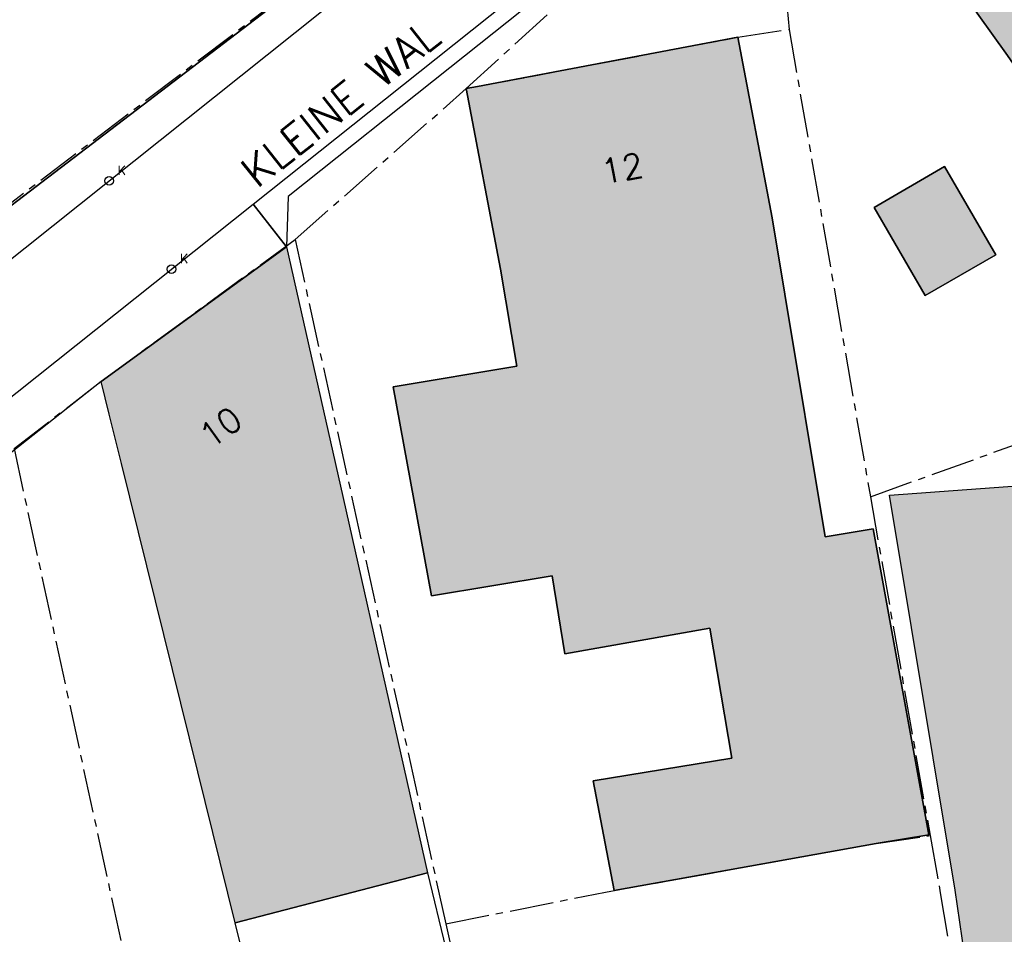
# Model space of a CAD drawing. Header units: metres. Extents: x 202952 to 203755, y 348879 to 349702.
# Tile 29 of 82: x 203232 to 203264, y 349392 to 349422. Entities that reach past the tile are written whole.
import ezdxf
from ezdxf.enums import TextEntityAlignment as Align

# ---------------------------------------------------------------- set-up
doc = ezdxf.new("R2010")
doc.units = ezdxf.units.M
doc.linetypes.add('1-200 CENTER', pattern=[4.28625, 2.8575, -0.47625, 0.47625, -0.47625])
for name, color, linetype in [('bgt.onbegroeidterreindeel', 252, 'Continuous'), ('PH-BEST-BEBOUWING', 1, 'Continuous'), ('PH-BEST-BEBOUWING-ARCERING', 254, 'Continuous'), ('PH-BEST-HUISNUMMER', 7, 'Continuous'), ('PH-BEST-KADASTRALE-GRENS', 240, '1-200 CENTER'), ('PH-BEST-KOLK', 8, 'Continuous'), ('PH-BEST-STRAATNAAM-MAATVOERING', 7, 'Continuous'), ('PH-BEST-WEGDEEL', 253, 'Continuous')]:
    doc.layers.add(name, color=color, linetype=linetype)
doc.styles.add('ROMANS', font='romans.shx')

# ---------------------------------------------------------------- blocks, each defined once
blk = doc.blocks.new('*U18')
blk.add_circle((0, 0), 0.142)
at = {"ltscale": 0.05, "style": 'ROMANS'}
blk.add_text('K', height=0.3, dxfattribs=at).set_placement((0.277, 0.195))

msp = doc.modelspace()

# ---------------------------------------------------------------- hatches: boundary and pattern name
at = {"layer": 'PH-BEST-BEBOUWING-ARCERING'}
h = msp.add_hatch(color=256, dxfattribs=at)
h.paths.add_polyline_path([(203272.72, 349438.81), (203277.149, 349440.51), (203279.043, 349441.238), (203279.96, 349441.59), (203280.108, 349441.205), (203283.371, 349432.711), (203283.54, 349432.27), (203284.263, 349430.388), (203280.408, 349428.907), (203281.734, 349425.453), (203278.378, 349424.163), (203277.654, 349426.03), (203274.87, 349433.21)], flags=17)
h.paths.add_polyline_path([(203278.378, 349424.163), (203281.734, 349425.453), (203280.408, 349428.907), (203284.263, 349430.388), (203283.54, 349432.27), (203286.29, 349433.326), (203286.64, 349433.46), (203287.908, 349430.157), (203289.268, 349426.615), (203290.403, 349423.658), (203290.48, 349423.458), (203292.185, 349419.018), (203298.528, 349421.433), (203299.761, 349411.306), (203299.427, 349411.258), (203284.31, 349409.082), (203281.855, 349415.399), (203281.944, 349415.446), (203280.346, 349420.011), (203280.162, 349419.944), (203280.032, 349419.897)], flags=16)
h.paths.add_polyline_path([(203264.22, 349420.92), (203260.73, 349425.8), (203263.278, 349427.623), (203265.153, 349428.964), (203266.53, 349429.95), (203265.76, 349431.02), (203269.56, 349433.74), (203273.05, 349428.86), (203273.526, 349428.074), (203270.676, 349426.063), (203273.003, 349422.792), (203268.147, 349419.329), (203266.939, 349418.468), (203266.258, 349417.982)], flags=16)
for points in [[(203256.965, 349413.132), (203256.55, 349415.63), (203255.43, 349421.52), (203246.938, 349419.91), (203246.57, 349419.84), (203247.69, 349413.95), (203248.222, 349410.787), (203244.181, 349410.115), (203245.434, 349403.289), (203249.374, 349403.944), (203249.787, 349401.397), (203254.511, 349402.236), (203255.23, 349398.002), (203250.705, 349397.261), (203251.397, 349393.681), (203259.945, 349395.219), (203261.657, 349395.496), (203259.846, 349405.481), (203258.281, 349405.221)], [(203262.167, 349417.301), (203259.871, 349415.968), (203261.543, 349413.088), (203263.839, 349414.421)], [(203242.542, 349406.533), (203240.704, 349414.684), (203234.654, 349410.288), (203234.919, 349409.218), (203235.317, 349407.609), (203237.807, 349397.551), (203239.026, 349392.629), (203245.309, 349394.259), (203244.252, 349398.948)], [(203272.797, 349394.343), (203267.783, 349394.023), (203265.87, 349406.975), (203260.378, 349406.577), (203262.521, 349393.687), (203263.35, 349387.947), (203264.45, 349380.322), (203264.56, 349380.33), (203267.174, 349380.52), (203274.5, 349381.05), (203275.032, 349381.088)], [(203260.379, 349406.577), (203262.522, 349393.687), (203263.351, 349387.947), (203264.451, 349380.322), (203267.175, 349380.52), (203275.033, 349381.088), (203272.798, 349394.343), (203267.784, 349394.023), (203265.871, 349406.975)]]:
    msp.add_hatch(color=256, dxfattribs=at).paths.add_polyline_path(points)

# ---------------------------------------------------------------- linework, layer by layer
at = {"layer": 'bgt.onbegroeidterreindeel'}
for points in [[(203264.22, 349420.92), (203266.258, 349417.982), (203266.939, 349418.468), (203268.147, 349419.329), (203273.003, 349422.792), (203270.676, 349426.063), (203273.526, 349428.074), (203273.05, 349428.86), (203269.56, 349433.74), (203265.76, 349431.02), (203266.53, 349429.95), (203265.153, 349428.964), (203263.278, 349427.623), (203260.73, 349425.8), (203264.22, 349420.92)], [(203251.397, 349393.681), (203259.945, 349395.219), (203261.657, 349395.496), (203259.846, 349405.481), (203258.281, 349405.221), (203256.965, 349413.132), (203256.55, 349415.63), (203255.43, 349421.52), (203246.938, 349419.91), (203246.57, 349419.84), (203247.69, 349413.95), (203248.222, 349410.787), (203244.181, 349410.115), (203245.434, 349403.289), (203249.374, 349403.944), (203249.787, 349401.397), (203254.511, 349402.236), (203255.23, 349398.002), (203250.705, 349397.261), (203251.397, 349393.681)], [(203263.839, 349414.421), (203262.167, 349417.301), (203259.871, 349415.968), (203261.543, 349413.088), (203263.839, 349414.421)]]:
    msp.add_lwpolyline(points, close=True, dxfattribs=at)
msp.add_lwpolyline([(203241.309, 349423.363), (203227.608, 349412.897)], dxfattribs=at)
at = {"layer": 'PH-BEST-BEBOUWING'}
for points in [[(203264.22, 349420.92), (203260.73, 349425.8), (203263.278, 349427.623), (203265.153, 349428.964), (203266.53, 349429.95), (203265.76, 349431.02), (203269.56, 349433.74), (203273.05, 349428.86), (203273.526, 349428.074), (203270.676, 349426.063), (203273.003, 349422.792), (203268.147, 349419.329), (203266.939, 349418.468), (203266.258, 349417.982), (203264.22, 349420.92)], [(203251.397, 349393.681), (203250.705, 349397.261), (203255.23, 349398.002), (203254.511, 349402.236), (203249.787, 349401.397), (203249.374, 349403.944), (203245.434, 349403.289), (203244.181, 349410.115), (203248.222, 349410.787), (203247.69, 349413.95), (203246.57, 349419.84), (203246.938, 349419.91), (203255.43, 349421.52), (203256.55, 349415.63), (203256.965, 349413.132), (203258.281, 349405.221), (203259.846, 349405.481), (203261.657, 349395.496), (203259.945, 349395.219), (203251.397, 349393.681)], [(203263.839, 349414.421), (203261.543, 349413.088), (203259.871, 349415.968), (203262.167, 349417.301), (203263.839, 349414.421)], [(203240.704, 349414.684), (203242.542, 349406.533), (203244.252, 349398.948), (203245.309, 349394.259), (203239.026, 349392.629), (203237.807, 349397.551), (203235.317, 349407.609), (203234.919, 349409.218), (203234.654, 349410.288), (203240.704, 349414.684)], [(203267.174, 349380.52), (203264.56, 349380.33), (203264.45, 349380.322), (203263.35, 349387.947), (203262.521, 349393.687), (203260.378, 349406.577), (203265.87, 349406.975), (203267.783, 349394.023), (203272.797, 349394.343), (203275.032, 349381.088), (203274.5, 349381.05), (203267.174, 349380.52)], [(203245.309, 349394.259), (203245.898, 349391.781), (203239.58, 349390.374), (203239.026, 349392.629), (203245.309, 349394.259)]]:
    msp.add_lwpolyline(points, close=True, dxfattribs=at)
at = {"layer": 'PH-BEST-KADASTRALE-GRENS', "ltscale": 0.5}
for p, q in [((203227.573, 349412.97), (203252.324, 349431.763)), ((203246.57, 349419.84), (203256.427, 349428.868)), ((203256.427, 349428.868), (203257.099, 349421.772)), ((203257.099, 349421.772), (203259.751, 349406.524)), ((203240.985, 349414.921), (203246.57, 349419.84)), ((203240.985, 349414.921), (203245.898, 349392.594)), ((203259.751, 349406.524), (203273.536, 349411.487)), ((203259.751, 349406.524), (203261.7, 349395.47)), ((203245.898, 349392.594), (203246.055, 349391.908))]:
    msp.add_line(p, q, dxfattribs=at)
for points in [[(203246.57, 349419.84), (203255.43, 349421.52), (203257.099, 349421.772)], [(203231.816, 349408.103), (203234.654, 349410.288), (203240.985, 349414.921)], [(203231.816, 349408.103), (203235.602, 349390.639), (203235.123, 349390.535)], [(203245.898, 349392.594), (203251.11, 349393.629), (203259.945, 349395.219), (203261.7, 349395.47)], [(203261.7, 349395.47), (203262.033, 349393.6), (203264.209, 349380.258)]]:
    msp.add_lwpolyline(points, dxfattribs=at)
at = {"layer": 'PH-BEST-WEGDEEL'}
msp.add_lwpolyline([(203239.618, 349416.076), (203245.582, 349420.827), (203255.569, 349428.782), (203255.922, 349428.388), (203246.033, 349420.522), (203240.759, 349416.326), (203240.704, 349414.684), (203239.618, 349416.076)], close=True, dxfattribs=at)
for points in [[(203244.473, 349424.453), (203228.675, 349411.849)], [(203227.608, 349412.897), (203241.309, 349423.363)], [(203229.986, 349408.403), (203239.618, 349416.076), (203240.704, 349414.684), (203234.654, 349410.288), (203219.511, 349398.324)]]:
    msp.add_lwpolyline(points, dxfattribs=at)

# ---------------------------------------------------------------- block references
at = {"layer": 'PH-BEST-KOLK', "color": 9}
for p in [(203234.92, 349416.832), (203236.953, 349413.953)]:
    msp.add_blockref('*U18', p, dxfattribs=at)
at = {"layer": 'PH-BEST-KOLK'}
for p in [(203234.92, 349416.832), (203236.953, 349413.953)]:
    msp.add_blockref('*U18', p, dxfattribs=at)

# ---------------------------------------------------------------- texts
at = {"layer": 'PH-BEST-HUISNUMMER', "style": 'ROMANS'}
for s, rotation, p in [('12', 10.7, (203251.654, 349417.242)), ('10', 36, (203238.552, 349408.794))]:
    msp.add_text(s, height=0.8, rotation=rotation, dxfattribs=at).set_placement(p, align=Align.MIDDLE_CENTER)
at = {"layer": 'PH-BEST-STRAATNAAM-MAATVOERING', "style": 'ROMANS'}
msp.add_text('KLEINE WAL', height=1, rotation=38.5, dxfattribs=at).set_placement((203242.463, 349419.372), align=Align.MIDDLE_CENTER)

doc.saveas('drawing.dxf')
